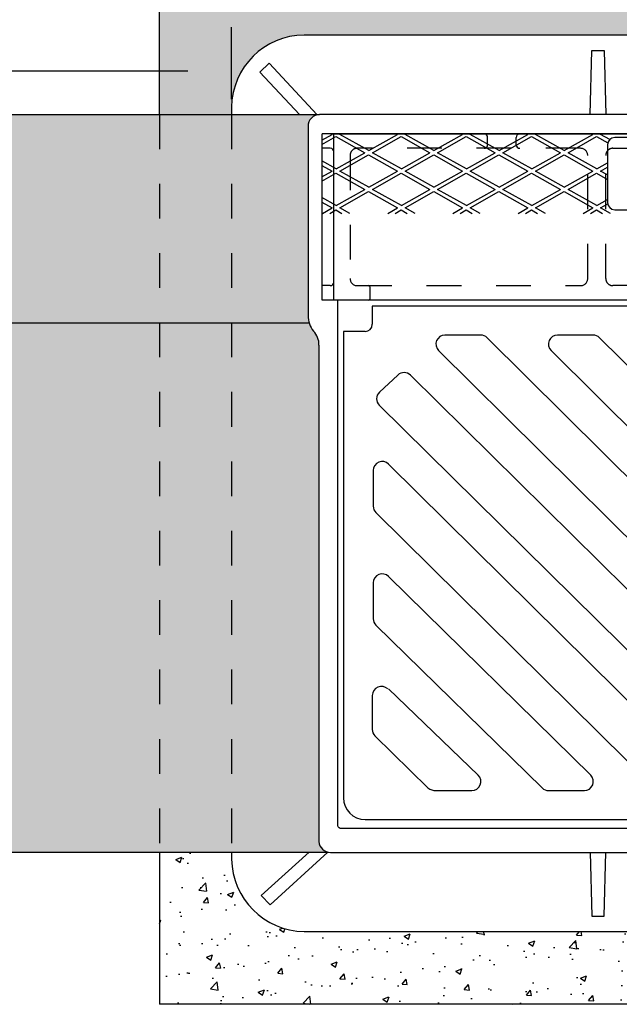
# Model space of a CAD drawing. Header units: feet. Extents: x 6 to 219, y -47 to 30.
# Tile 24 of 47: x 176.67 to 178.4, y 20 to 22.84. Entities that reach past the tile are written whole.
import ezdxf

# ---------------------------------------------------------------- set-up
doc = ezdxf.new("R2010")
doc.units = ezdxf.units.FT
doc.header["$MEASUREMENT"] = 0
doc.linetypes.add('F', pattern=[0.15000000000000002, 0.1, -0.05])
doc.linetypes.add('HIDDEN', pattern=[0.375, 0.25, -0.125])
for name, color, linetype in [('DETAILS', 4, 'Continuous'), ('HATCH', 247, 'Continuous'), ('P-HATCH', 247, 'Continuous'), ('text', 9, 'Continuous')]:
    doc.layers.add(name, color=color, linetype=linetype)
doc.styles.get("Standard").update_dxf_attribs({"font": 'arial.ttf'})
doc.dimstyles.get("Standard").update_dxf_attribs({"dimtxt": 0.18, "dimasz": 0.18, "dimexe": 0.18, "dimexo": 0.0625, "dimgap": 0.09, "dimtad": 0, "dimtih": 1, "dimtoh": 1, "dimdec": 4, "dimzin": 0, "dimdsep": 46, "dimtxsty": 'Standard', "dimcen": 0.09, "dimadec": 0, "dimazin": 0, "dimtfac": 1, "dimtdec": 4, "dimtofl": 0, "dimtmove": 0, "dimatfit": 3, "dimfxl": 1, "dimtolj": 1, "dimtzin": 0, "dimarcsym": 0})
pattern_1 = [(49.99999999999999, (-9.06600108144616, 26.78683613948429), (0.1793150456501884, -0.01568803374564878), [0.01875, -0.20625]), (355, (-9.06600108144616, 26.78683613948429), (-0.03468783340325, 0.188048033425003), [0.015, -0.165]), (100.45144446, (-9.051058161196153, 26.7855288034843), (0.144627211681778, 0.1723599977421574), [0.01593504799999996, -0.1752855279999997]), (46.18420000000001, (-9.06600108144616, 26.83683613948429), (0.2668103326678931, -0.04137982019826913), [0.028125, -0.309375]), (96.63563549, (-9.043766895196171, 26.83338781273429), (0.2336654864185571, 0.2435296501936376), [0.0239025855, -0.26292844]), (351.1841639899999, (-9.06600108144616, 26.83683613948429), (0.2336654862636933, 0.2435296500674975), [0.0225, -0.24750000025]), (21, (-9.041001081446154, 26.82433613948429), (0.1492267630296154, -0.1006547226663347), [0.01875, -0.20625]), (326.0000000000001, (-9.041001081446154, 26.82433613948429), (0.06082883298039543, 0.1812875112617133), [0.015, -0.165]), (71.45144474, (-9.028565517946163, 26.81594824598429), (0.2100555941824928, 0.08063278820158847), [0.0159350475, -0.175285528]), (37.50000000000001, (-9.06600108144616, 26.78683613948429), (0.003039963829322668, 0.08322346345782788), [0, -0.163, 0, -0.1675, 0, -0.165625]), (7.499999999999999, (-9.06600108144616, 26.78683613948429), (0.06576738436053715, 0.09860292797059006), [0, -0.0955, 0, -0.15925, 0, -0.063125]), (327.5, (-9.121751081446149, 26.78683613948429), (0.1334556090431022, -0.005638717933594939), [0, -0.0625, 0, -0.195, 0, -0.25875]), (317.5, (-9.146751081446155, 26.78683613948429), (0.1457965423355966, 0.02502624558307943), [0, -0.08125, 0, -0.1295, 0, -0.18375])]

# ---------------------------------------------------------------- blocks, each defined once
blk = doc.blocks.new('*D32')
at = {"layer": 'Defpoints', "color": 0, "linetype": 'Continuous', "transparency": 16777216}
for p in [(176.3874421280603, 22.56800345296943), (177.0706034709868, 22.56800345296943), (177.0706034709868, 20.4419800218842)]:
    blk.add_point(p, dxfattribs=at)
at = {"layer": 'DETAILS', "color": 0, "linetype": 'Continuous', "lineweight": -2, "transparency": 16777216}
blk.add_line((176.3874421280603, 20.5679800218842), (176.3874421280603, 22.44200345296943), dxfattribs=at)
at = {"layer": 'DETAILS', "color": 0, "linetype": 'Continuous', "transparency": 16777216}
for points in [[(176.3664421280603, 22.44200345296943), (176.4084421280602, 22.44200345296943), (176.3874421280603, 22.56800345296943)], [(176.3664421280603, 20.5679800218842), (176.4084421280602, 20.5679800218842), (176.3874421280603, 20.4419800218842)]]:
    blk.add_solid(points, dxfattribs=at)
at = {"layer": 'DETAILS', "color": 0, "linetype": 'Continuous', "transparency": 16777216, "insert": (176.2601099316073, 21.50499173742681), "char_height": 0.126, "attachment_point": 5, "rotation": 90}
blk.add_mtext('\\A1;2\'-0"', dxfattribs=at)
blk = doc.blocks.new('*D47')
at = {"layer": 'Defpoints', "color": 0, "linetype": 'Continuous', "transparency": 16777216}
for p in [(177.2780987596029, 22.693457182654), (174.0706280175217, 22.56800345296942), (177.2780987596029, 22.56800345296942)]:
    blk.add_point(p, dxfattribs=at)
at = {"layer": 'DETAILS', "color": 0, "linetype": 'Continuous', "lineweight": -2, "transparency": 16777216}
for p, q in [((174.0706280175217, 22.61175345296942), (174.0706280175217, 22.819457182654)), ((177.2780987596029, 22.61175345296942), (177.2780987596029, 22.819457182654)), ((174.1966280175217, 22.693457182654), (177.1520987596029, 22.693457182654))]:
    blk.add_line(p, q, dxfattribs=at)
at = {"layer": 'DETAILS', "color": 0, "linetype": 'Continuous', "transparency": 16777216}
for points in [[(174.1966280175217, 22.714457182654), (174.1966280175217, 22.672457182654), (174.0706280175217, 22.693457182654)], [(177.1520987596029, 22.714457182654), (177.1520987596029, 22.672457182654), (177.2780987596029, 22.693457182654)]]:
    blk.add_solid(points, dxfattribs=at)
at = {"layer": 'DETAILS', "color": 0, "linetype": 'Continuous', "transparency": 16777216, "insert": (175.6484274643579, 22.82083235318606), "char_height": 0.126, "attachment_point": 5}
blk.add_mtext('\\A1;3\'-0"', dxfattribs=at)

msp = doc.modelspace()

# ---------------------------------------------------------------- hatches: boundary and pattern name
at = {"layer": 'P-HATCH', "linetype": 'Continuous'}
h = msp.add_hatch(dxfattribs=at)
h.set_pattern_fill('AR-CONC', color=256, scale=0.025)
h.set_pattern_definition(pattern_1)
edge = h.paths.add_edge_path()
edge.add_line((184.1514243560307, 23.0035095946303), (180.1516248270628, 23.0035095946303))
edge.add_line((180.1516248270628, 23.0035095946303), (177.0706034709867, 23.0035095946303))
edge.add_line((177.0706034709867, 23.0035095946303), (177.0706034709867, 22.56800345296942))
edge.add_line((177.0706034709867, 22.56800345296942), (177.2780987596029, 22.56800345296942))
edge.add_line((177.2780987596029, 22.56800345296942), (177.2780987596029, 22.5836438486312))
edge.add_arc((177.4880984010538, 22.58629582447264), 0.2100163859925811, 90.23903494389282, 180.7235200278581, ccw=False)
edge.add_line((177.4872222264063, 22.79631038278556), (180.6110139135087, 22.79631038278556))
edge.add_line((180.6110139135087, 22.79631038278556), (183.7330532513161, 22.79631038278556))
edge.add_arc((183.7339294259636, 22.58629582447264), 0.2100163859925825, 0.7235200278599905, 90.23903494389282, ccw=False)
edge.add_line((183.9439290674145, 22.58894780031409), (183.9439290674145, 22.56800345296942))
edge.add_line((183.9439290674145, 22.56800345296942), (184.1514243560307, 22.56800345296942))
edge.add_line((184.1514243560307, 22.56800345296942), (184.1514243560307, 23.0035095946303))
h = msp.add_hatch(dxfattribs=at)
h.set_pattern_fill('AR-CONC', color=256, scale=0.025)
h.set_pattern_definition(pattern_1)
edge = h.paths.add_edge_path()
edge.add_line((178.9197375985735, 20.21297708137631), (177.4872222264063, 20.21297708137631))
edge.add_arc((177.4911827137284, 20.4260608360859), 0.2131205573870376, 181.0619182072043, 268.93519295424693, ccw=False)
edge.add_line((177.2780987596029, 20.42211109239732), (177.2780987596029, 20.44198002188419))
edge.add_line((177.2780987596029, 20.44198002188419), (177.0706034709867, 20.44198002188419))
edge.add_line((177.0706034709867, 20.44198002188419), (177.0706034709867, 20.00350959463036))
edge.add_line((177.0706034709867, 20.00350959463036), (178.8364042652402, 20.00350959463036))
edge.add_line((178.8364042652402, 20.00350959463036), (178.9197375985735, 20.21297708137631))
at = {"layer": 'text', "linetype": 'Continuous'}
h = msp.add_hatch(color=255, dxfattribs=at)
h.dxf.hatch_style = 1
edge = h.paths.add_edge_path()
edge.add_arc((177.4755593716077, 21.90435687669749), 0.05466306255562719, 1.360219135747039, 45.13589499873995)
edge.add_arc((177.5751426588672, 21.9893221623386), 0.07655148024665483, 180.6400256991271, 217.141893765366, ccw=False)
edge.add_line((177.498595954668, 21.98846705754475), (177.498595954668, 22.53288354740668))
edge.add_arc((177.5337617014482, 22.53288354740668), 0.03516574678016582, 104.4376028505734, 180.0000000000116, ccw=False)
edge.add_line((177.5249939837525, 22.56693875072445), (177.5239994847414, 22.56800345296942))
edge.add_line((177.5239994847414, 22.56800345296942), (174.0706034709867, 22.56800345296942))
edge.add_line((174.0706034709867, 22.56800345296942), (174.0706034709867, 20.44198002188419))
edge.add_line((174.0706034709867, 20.44198002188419), (177.5561229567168, 20.44198002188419))
edge.add_arc((177.562868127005, 20.47395458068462), 0.03267827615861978, 181.8579664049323, 258.087863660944, ccw=False)
edge.add_line((177.5302070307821, 20.47289508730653), (177.5302070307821, 21.90565447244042))

# ---------------------------------------------------------------- linework, layer by layer
at = {"layer": 'DETAILS', "linetype": 'Continuous'}
msp.add_line((177.0706034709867, 22.56800345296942), (177.0706034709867, 23.0035095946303), dxfattribs=at)
at = {"layer": 'DETAILS', "color": 1, "linetype": 'Continuous'}
for points in [[(173.4872701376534, 22.56800345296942), (177.5319667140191, 22.56800345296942)], [(174.0706034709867, 21.96739300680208), (177.5018122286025, 21.96739300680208)], [(173.4872701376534, 20.44198002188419), (177.5561229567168, 20.44198002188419)]]:
    msp.add_lwpolyline(points, dxfattribs=at)
at = {"layer": 'DETAILS', "linetype": 'Continuous'}
for points in [[(177.0706034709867, 20.44198002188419), (177.0706034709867, 20.00350959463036)], [(180.5655761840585, 20.00350959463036), (177.0706034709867, 20.00350959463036)]]:
    msp.add_lwpolyline(points, dxfattribs=at)
at = {"layer": 'HATCH', "linetype": 'Continuous'}
for p, q in [((179.0706104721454, 22.56800345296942), (177.5319667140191, 22.56800345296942)), ((177.498595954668, 22.53288354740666), (177.498595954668, 21.98846705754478)), ((180.4573292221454, 22.01528390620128), (177.6838917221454, 22.01528390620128)), ((177.6838917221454, 22.01528390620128), (177.6838917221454, 21.96320057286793)), ((177.5141202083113, 21.94310106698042), (177.5141202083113, 21.94310106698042)), ((177.663058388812, 21.94236723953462), (177.600558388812, 21.94236723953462)), ((177.600558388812, 21.94236723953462), (177.600558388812, 20.59861723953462)), ((177.9966243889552, 21.93195057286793), (177.8935052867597, 21.93195057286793)), ((178.3207149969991, 21.93195057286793), (178.2175958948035, 21.93195057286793)), ((179.2859590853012, 20.66390647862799), (178.0149620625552, 21.924399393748)), ((179.6100496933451, 20.66390647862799), (178.339052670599, 21.924399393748)), ((177.5302070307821, 21.90305928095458), (177.5302070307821, 20.47289508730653)), ((179.1460108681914, 20.62707800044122), (177.8751676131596, 21.88741841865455)), ((179.4701014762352, 20.62707800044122), (178.1992582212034, 21.88741841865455)), ((177.9895966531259, 20.66390647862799), (177.7309517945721, 20.9121346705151)), ((177.6838917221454, 20.8937204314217), (177.6838917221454, 20.79580902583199)), ((177.8444401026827, 20.62707800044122), (177.6915191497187, 20.77739478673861)), ((177.8680626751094, 20.61945057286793), (177.9711824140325, 20.61945057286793)), ((177.663058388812, 20.53611723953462), (180.4781625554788, 20.53611723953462)), ((177.5635777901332, 20.44128401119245), (179.0706104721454, 20.44128401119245))]:
    msp.add_line(p, q, dxfattribs=at)
at = {"layer": 'HATCH'}
for p, q in [((177.5389363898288, 22.49320686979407), (177.5684384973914, 22.50980180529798)), ((177.5389363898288, 22.48125533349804), (177.57906208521, 22.50382603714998)), ((180.6110139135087, 22.51180949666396), (177.5393604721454, 22.51180949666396)), ((177.5393604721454, 22.03264282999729), (177.5393604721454, 22.51180949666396)), ((177.5648692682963, 22.51180949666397), (177.5684384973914, 22.50980180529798)), ((177.573214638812, 22.0326428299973), (177.573214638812, 22.51180949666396)), ((177.57906208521, 22.50382603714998), (177.6623954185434, 22.45695103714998)), ((177.5905241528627, 22.51027345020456), (177.5932549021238, 22.51180949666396)), ((177.673857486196, 22.46339845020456), (177.5905241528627, 22.51027345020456)), ((177.673857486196, 22.46339845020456), (177.7563523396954, 22.50980180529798)), ((177.6844810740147, 22.45742268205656), (177.7669759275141, 22.50382603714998)), ((177.7527831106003, 22.51180949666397), (177.7563523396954, 22.50980180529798)), ((177.7669759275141, 22.50382603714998), (177.8503092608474, 22.45695103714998)), ((177.8617713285, 22.46339845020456), (177.7784379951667, 22.51027345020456)), ((177.8617713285, 22.46339845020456), (177.9442661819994, 22.50980180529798)), ((177.8723949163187, 22.45742268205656), (177.9548897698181, 22.50382603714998)), ((177.9406969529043, 22.51180949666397), (177.9442661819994, 22.50980180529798)), ((177.9548897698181, 22.50382603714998), (178.0382231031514, 22.45695103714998)), ((177.9663518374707, 22.51027345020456), (177.9690825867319, 22.51180949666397)), ((178.0496851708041, 22.46339845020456), (177.9663518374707, 22.51027345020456)), ((178.0164632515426, 22.48055949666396), (178.0164632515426, 22.50139282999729)), ((178.0496851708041, 22.46339845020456), (178.1321800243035, 22.50980180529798)), ((178.0603087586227, 22.45742268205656), (178.1428036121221, 22.50382603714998)), ((178.0987160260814, 22.48055949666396), (178.0987160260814, 22.50139282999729)), ((178.1286107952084, 22.51180949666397), (178.1321800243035, 22.50980180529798)), ((178.1428036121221, 22.50382603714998), (178.2261369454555, 22.45695103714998)), ((178.1542656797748, 22.51027345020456), (178.1569964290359, 22.51180949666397)), ((178.2375990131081, 22.46339845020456), (178.1542656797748, 22.51027345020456)), ((178.2375990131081, 22.46339845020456), (178.3200938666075, 22.50980180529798)), ((178.2482226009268, 22.45742268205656), (178.3307174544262, 22.50382603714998)), ((178.3165246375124, 22.51180949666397), (178.3200938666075, 22.50980180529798)), ((178.3307174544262, 22.50382603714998), (178.3629305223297, 22.48570618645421)), ((178.3685565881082, 22.495436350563), (178.3421795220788, 22.51027345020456)), ((179.7581104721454, 22.50136289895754), (178.3831104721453, 22.50136289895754)), ((178.362277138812, 22.48052956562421), (178.362277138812, 22.31386289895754)), ((177.5627979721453, 22.47014282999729), (177.5393604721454, 22.47014282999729)), ((177.5799005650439, 22.41054768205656), (177.6623954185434, 22.45695103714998)), ((177.5905241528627, 22.40457191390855), (177.673019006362, 22.45097526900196)), ((177.673019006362, 22.45097526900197), (177.7563523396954, 22.40410026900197)), ((177.767814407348, 22.41054768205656), (177.6844810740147, 22.45742268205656)), ((177.767814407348, 22.41054768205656), (177.8503092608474, 22.45695103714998)), ((177.7784379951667, 22.40457191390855), (177.8609328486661, 22.45097526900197)), ((177.8609328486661, 22.45097526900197), (177.9442661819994, 22.40410026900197)), ((177.9557282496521, 22.41054768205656), (177.8723949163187, 22.45742268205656)), ((177.9557282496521, 22.41054768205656), (178.0382231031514, 22.45695103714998)), ((177.9663518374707, 22.40457191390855), (178.0488466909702, 22.45097526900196)), ((178.0488466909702, 22.45097526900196), (178.1321800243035, 22.40410026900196)), ((178.1436420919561, 22.41054768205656), (178.0603087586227, 22.45742268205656)), ((178.1436420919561, 22.41054768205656), (178.2261369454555, 22.45695103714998)), ((178.1542656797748, 22.40457191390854), (178.2367605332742, 22.45097526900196)), ((178.2367605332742, 22.45097526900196), (178.3200938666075, 22.40410026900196)), ((178.3315559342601, 22.41054768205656), (178.2482226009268, 22.45742268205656)), ((177.5799005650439, 22.41054768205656), (177.5389363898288, 22.43359003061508)), ((177.5389363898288, 22.42069520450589), (177.5684384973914, 22.40410026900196)), ((178.3315559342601, 22.41054768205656), (178.362277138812, 22.42782835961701)), ((178.3421795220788, 22.40457191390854), (178.362277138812, 22.415876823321)), ((177.5389363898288, 22.38750533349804), (177.5684384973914, 22.40410026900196)), ((177.5389363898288, 22.37555379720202), (177.57906208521, 22.39812450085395)), ((177.57906208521, 22.39812450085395), (177.6623954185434, 22.35124950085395)), ((177.673857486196, 22.35769691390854), (177.5905241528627, 22.40457191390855)), ((177.673857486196, 22.35769691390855), (177.7563523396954, 22.40410026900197)), ((177.6844810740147, 22.35172114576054), (177.7669759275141, 22.39812450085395)), ((177.7669759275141, 22.39812450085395), (177.8503092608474, 22.35124950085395)), ((177.8617713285, 22.35769691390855), (177.7784379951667, 22.40457191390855)), ((177.8617713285, 22.35769691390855), (177.9442661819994, 22.40410026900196)), ((177.8723949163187, 22.35172114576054), (177.9548897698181, 22.39812450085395)), ((177.9548897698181, 22.39812450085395), (178.0382231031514, 22.35124950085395)), ((178.0496851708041, 22.35769691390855), (177.9663518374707, 22.40457191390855)), ((178.0496851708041, 22.35769691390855), (178.1321800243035, 22.40410026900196)), ((178.0603087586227, 22.35172114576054), (178.1428036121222, 22.39812450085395)), ((178.1428036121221, 22.39812450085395), (178.2261369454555, 22.35124950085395)), ((178.2375990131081, 22.35769691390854), (178.1542656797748, 22.40457191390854)), ((178.2375990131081, 22.35769691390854), (178.3200938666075, 22.40410026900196)), ((178.2482226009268, 22.35172114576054), (178.3307174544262, 22.39812450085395)), ((178.3307174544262, 22.39812450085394), (178.362277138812, 22.38037217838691)), ((178.362277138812, 22.3932670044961), (178.3421795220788, 22.40457191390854)), ((177.579900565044, 22.30484614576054), (177.6623954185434, 22.35124950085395)), ((177.5905241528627, 22.29887037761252), (177.673019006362, 22.34527373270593)), ((177.673019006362, 22.34527373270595), (177.7563523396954, 22.29839873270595)), ((177.767814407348, 22.30484614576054), (177.6844810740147, 22.35172114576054)), ((177.767814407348, 22.30484614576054), (177.8503092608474, 22.35124950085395)), ((177.7784379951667, 22.29887037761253), (177.8609328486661, 22.34527373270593)), ((177.8609328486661, 22.34527373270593), (177.9442661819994, 22.29839873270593)), ((177.9557282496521, 22.30484614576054), (177.8723949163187, 22.35172114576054)), ((177.9557282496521, 22.30484614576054), (178.0382231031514, 22.35124950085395)), ((177.9663518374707, 22.29887037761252), (178.0488466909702, 22.34527373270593)), ((178.0488466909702, 22.34527373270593), (178.1321800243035, 22.29839873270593)), ((178.1436420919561, 22.30484614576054), (178.0603087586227, 22.35172114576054)), ((178.1436420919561, 22.30484614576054), (178.2261369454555, 22.35124950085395)), ((178.1542656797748, 22.29887037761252), (178.2367605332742, 22.34527373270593)), ((178.2367605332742, 22.34527373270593), (178.3200938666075, 22.29839873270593)), ((178.3315559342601, 22.30484614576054), (178.2482226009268, 22.35172114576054)), ((177.579900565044, 22.30484614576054), (177.5389363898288, 22.32788849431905)), ((177.5389363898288, 22.31499366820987), (177.5684384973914, 22.29839873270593)), ((178.3315559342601, 22.30484614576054), (178.362277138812, 22.32212682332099)), ((178.3421795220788, 22.29887037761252), (178.3625765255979, 22.310343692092)), ((177.5405865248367, 22.28273199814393), (177.5684384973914, 22.29839873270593)), ((177.561833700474, 22.28273199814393), (177.57906208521, 22.29242296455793)), ((177.57906208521, 22.29242296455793), (177.596290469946, 22.28273199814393)), ((177.6192146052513, 22.28273199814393), (177.5905241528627, 22.29887037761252)), ((177.7285003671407, 22.28273199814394), (177.7563523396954, 22.29839873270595)), ((177.7497475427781, 22.28273199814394), (177.7669759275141, 22.29242296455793)), ((177.7669759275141, 22.29242296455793), (177.78420431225, 22.28273199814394)), ((177.8071284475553, 22.28273199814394), (177.7784379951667, 22.29887037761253)), ((177.9164142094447, 22.28273199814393), (177.9442661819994, 22.29839873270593)), ((177.9376613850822, 22.28273199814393), (177.9548897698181, 22.29242296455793)), ((177.9548897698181, 22.29242296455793), (177.9721181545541, 22.28273199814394)), ((177.9950422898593, 22.28273199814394), (177.9663518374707, 22.29887037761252)), ((178.1043280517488, 22.28273199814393), (178.1321800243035, 22.29839873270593)), ((178.1255752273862, 22.28273199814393), (178.1428036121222, 22.29242296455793)), ((178.1428036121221, 22.29242296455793), (178.1600319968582, 22.28273199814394)), ((178.1829561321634, 22.28273199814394), (178.1542656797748, 22.29887037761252)), ((178.2922418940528, 22.28273199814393), (178.3200938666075, 22.29839873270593)), ((178.3134890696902, 22.28273199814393), (178.3307174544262, 22.29242296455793)), ((178.3307174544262, 22.29242296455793), (178.3479458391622, 22.28273199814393)), ((178.3708699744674, 22.28273199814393), (178.3421795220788, 22.29887037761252)), ((178.3831104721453, 22.29302956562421), (179.7581104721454, 22.29302956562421)), ((177.5627979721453, 22.07430949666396), (177.5393604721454, 22.07430949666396)), ((177.6773813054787, 22.04305949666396), (177.6773813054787, 22.06389282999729)), ((180.6110139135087, 22.03264282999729), (177.5393604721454, 22.03264282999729))]:
    msp.add_line(p, q, dxfattribs=at)
at = {"layer": 'HATCH', "linetype": 'Continuous'}
for points in [[(180.6110139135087, 22.53288354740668), (180.6110139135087, 22.79631038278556), (177.4872222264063, 22.79631038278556, 0.409301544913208), (177.2780987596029, 22.58894780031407), (177.2780987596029, 22.56800345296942)], [(179.0706104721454, 20.50977467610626), (177.5951888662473, 20.50977467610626, -0.3619386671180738), (177.5846518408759, 20.51855201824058), (177.5846518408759, 22.03264282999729)], [(177.2780987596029, 20.44198002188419), (177.2780987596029, 20.42211109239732, 0.403383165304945), (177.4872222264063, 20.21297708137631), (180.6110139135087, 20.21297708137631), (180.6110139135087, 20.47289508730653)]]:
    msp.add_lwpolyline(points, format="xyb", dxfattribs=at)
for points in [[(178.3117065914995, 22.56800345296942), (178.3169751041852, 22.75240139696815), (178.3520950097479, 22.75240139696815), (178.3573635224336, 22.56800345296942)], [(177.3862080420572, 22.71552180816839), (177.3598654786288, 22.68917924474), (177.4743856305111, 22.56800345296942)], [(177.5249939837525, 22.56693875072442), (177.3862080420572, 22.71552180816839)], [(177.5675208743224, 22.51180949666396), (179.0706104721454, 22.51180949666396)], [(177.5561229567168, 20.44198002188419), (177.3897168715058, 20.29025682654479), (177.3633743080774, 20.31659938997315), (177.5023862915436, 20.44198002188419)], [(178.3117065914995, 20.44198002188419), (178.3169751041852, 20.25758207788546), (178.3520950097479, 20.25758207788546), (178.3573635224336, 20.44198002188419)]]:
    msp.add_lwpolyline(points, dxfattribs=at)
at = {"layer": 'HATCH', "linetype": 'HIDDEN', "ltscale": 0.1}
for points in [[(177.0706034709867, 22.56800345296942), (177.0706034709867, 20.44198002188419)], [(177.2780987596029, 22.56800345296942), (177.2780987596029, 20.44198002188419)], [(177.2780987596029, 22.56800345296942), (177.2780987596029, 20.44198002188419)]]:
    msp.add_lwpolyline(points, dxfattribs=at)
at = {"layer": 'HATCH', "linetype": 'F'}
for points in [[(177.6198528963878, 22.44930949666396), (177.6198528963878, 22.09514282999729, 0.414213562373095), (177.6406862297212, 22.07430949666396), (178.284152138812, 22.07430949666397, 0.414213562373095), (178.3049854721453, 22.0951428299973), (178.3049854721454, 22.44930949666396, 0.414213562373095), (178.284152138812, 22.47014282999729), (177.6406862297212, 22.47014282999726, 0.414213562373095)], [(179.0445688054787, 22.44930949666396), (179.0445688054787, 22.0951428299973, -0.414213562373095), (179.0237354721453, 22.07430949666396), (178.377902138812, 22.07430949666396, -0.414213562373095), (178.3570688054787, 22.09514282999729), (178.3570688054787, 22.44930949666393, -0.414213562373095), (178.377902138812, 22.47014282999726), (179.0237354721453, 22.47014282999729, -0.414213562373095)]]:
    msp.add_lwpolyline(points, format="xyb", close=True, dxfattribs=at)
at = {"layer": 'HATCH', "linetype": 'Continuous'}
for points in [[(178.840334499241, 20.61945057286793), (178.943454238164, 20.61945057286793, 0.6681786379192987), (178.9618684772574, 20.66390647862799), (177.7938545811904, 21.816295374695, 0.4047682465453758), (177.7576314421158, 21.81688143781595), (177.7044027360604, 21.76699040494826, 0.4237223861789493), (177.7037973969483, 21.72957586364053), (178.8219202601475, 20.62707800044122, 0.1989123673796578)], [(178.5162438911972, 20.61945057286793), (178.6193636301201, 20.61945057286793, 0.6681786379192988), (178.6377778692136, 20.66390647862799), (177.7309517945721, 21.56031588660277, 0.6681786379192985), (177.686495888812, 21.54190164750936), (177.686495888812, 21.43878190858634, 0.1989123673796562), (177.6941233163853, 21.42036766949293), (178.4978296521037, 20.62707800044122, 0.1989123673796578)], [(178.1921532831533, 20.61945057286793), (178.2952730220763, 20.61945057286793, 0.6681786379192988), (178.3136872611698, 20.66390647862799), (177.7309517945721, 21.23622527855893, 0.6681786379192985), (177.686495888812, 21.21781103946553), (177.686495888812, 21.1146913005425, 0.1989123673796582), (177.6941233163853, 21.0962770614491), (178.1737390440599, 20.62707800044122, 0.1989123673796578)]]:
    msp.add_lwpolyline(points, format="xyb", close=True, dxfattribs=at)
for centre, radius, start, end in [((177.5337617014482, 22.53288354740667), 0.03516574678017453, 92.92585613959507, 180.0000000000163), ((177.5751426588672, 21.98932216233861), 0.07655148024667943, 180.6400256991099, 217.1418937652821), ((177.663058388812, 21.96320057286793), 0.02083333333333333, 270, 0), ((177.4755593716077, 21.90435687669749), 0.05466306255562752, 358.6397808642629, 45.13589499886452), ((177.8935052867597, 21.90590890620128), 0.02604166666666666, 90, 225.2377404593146), ((177.9966243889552, 21.90590890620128), 0.02604166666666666, 45.23774045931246, 90), ((178.2175958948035, 21.90590890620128), 0.02604166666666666, 90, 225.2377404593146), ((178.3207149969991, 21.90590890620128), 0.02604166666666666, 45.23774045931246, 90), ((177.709933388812, 20.8937204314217), 0.02604166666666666, 44.99999999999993, 180), ((177.709933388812, 20.79580902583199), 0.02604166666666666, 180, 224.9999999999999), ((177.9711824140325, 20.64549223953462), 0.02604166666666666, 270, 44.99999999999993), ((177.8678861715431, 20.65929786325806), 0.03984768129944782, 233.9569962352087, 270.2537899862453), ((177.663058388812, 20.59861723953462), 0.0625, 180, 270), ((177.562868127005, 20.47395458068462), 0.03267827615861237, 181.8579664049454, 271.2443709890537)]:
    msp.add_arc(centre, radius, start, end, dxfattribs=at)
at = {"layer": 'HATCH'}
for centre, radius, start, end in [((178.006046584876, 22.50139282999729), 0.01041666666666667, 0, 90), ((178.1091326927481, 22.50139282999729), 0.01041666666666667, 90, 180), ((178.3831104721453, 22.48052956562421), 0.02083333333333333, 90, 180), ((178.006046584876, 22.48055949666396), 0.01041666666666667, 270, 0), ((178.1091326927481, 22.48055949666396), 0.01041666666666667, 180, 270), ((177.5627979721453, 22.45972616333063), 0.01041666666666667, 0, 90), ((178.3831104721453, 22.31386289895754), 0.02083333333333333, 180, 270), ((177.5627979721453, 22.08472616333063), 0.01041666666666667, 270, 0), ((177.6709943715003, 22.06718568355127), 0.007185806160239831, 332.7261371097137, 82.46845462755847), ((177.6709943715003, 22.03976664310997), 0.007185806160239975, 277.5315453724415, 27.27386289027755)]:
    msp.add_arc(centre, radius, start, end, dxfattribs=at)

# ---------------------------------------------------------------- dimensions: what is measured, and where the dimension line sits
at = {"layer": 'DETAILS', "linetype": 'Continuous'}
for base, p1, p2, angle, text, override, picture, middle in [((177.2780987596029, 22.693457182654), (174.0706280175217, 22.56800345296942), (177.2780987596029, 22.56800345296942), 0, '3\'-0"', {"dimscale": 0.7, "dimtad": 1, "dimtih": 0, "dimtoh": 0, "dimse1": 0, "dimse2": 0}, '*D47', (175.6484274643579, 22.693457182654)), ((176.3874421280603, 22.56800345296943), (177.0706034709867, 20.44198002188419), (177.0706034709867, 22.56800345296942), 90, '2\'-0"', {"dimscale": 0.7, "dimtad": 1, "dimtih": 0, "dimtoh": 0, "dimse1": 1, "dimse2": 1}, '*D32', (176.3874421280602, 21.50499173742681))]:
    dim = msp.add_linear_dim(base=base, p1=p1, p2=p2, angle=angle, text=text, dimstyle='Standard', override=override, dxfattribs=at)
    dim.commit()
    dim.dimension.update_dxf_attribs({"geometry": picture, "text_midpoint": middle, "dimtype": 161})

doc.saveas('drawing.dxf')
